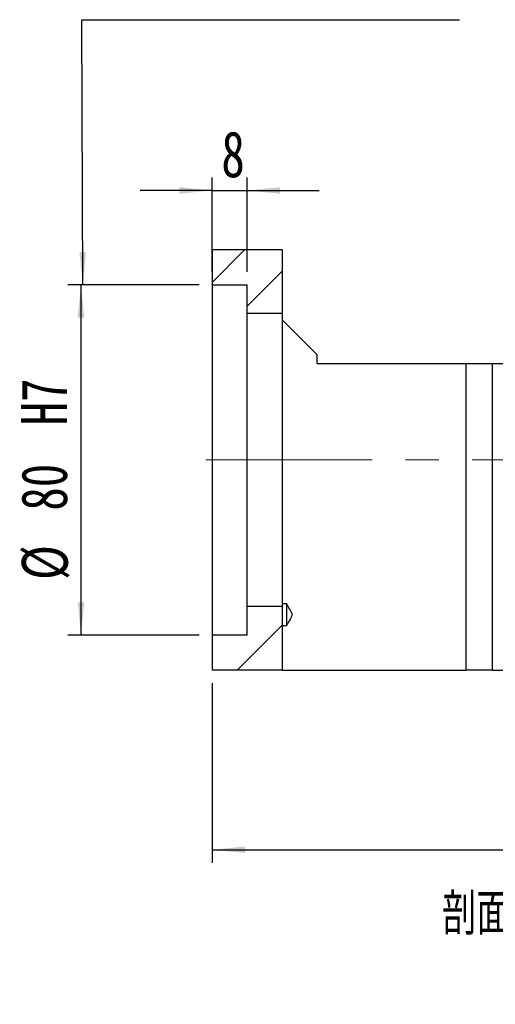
# Model space of a CAD drawing. Header units: millimetres. Extents: x 40 to 280, y 14 to 196.
# Tile 2 of 9: x 180 to 216, y 14 to 89. Entities that reach past the tile are written whole.
import ezdxf

# ---------------------------------------------------------------- set-up
doc = ezdxf.new("R2010")
doc.units = ezdxf.units.MM
doc.linetypes.add('CENTERX2', pattern=[20.32, 12.7, -2.54, 2.54, -2.54])
doc.layers.add('FORMAT', color=7, linetype='Continuous')
doc.styles.add('SLDTEXTSTYLE0', font='TXT', dxfattribs={"width": 0.75})
doc.styles.add('SLDTEXTSTYLE1', font='TXT', dxfattribs={"width": 0.75, "bigfont": 'bigfont'})
doc.dimstyles.new('SLDDIMSTYLE3', dxfattribs={"dimtxt": 3.5, "dimasz": 2.5, "dimexe": 0, "dimexo": 0.0625, "dimgap": 0.875, "dimtad": 1, "dimlfac": 3, "dimrnd": 1e-09, "dimzin": 12, "dimdsep": 46, "dimtxsty": 'SLDTEXTSTYLE0', "dimsah": 1, "dimcen": 0.09, "dimadec": 0, "dimazin": 3, "dimtfac": 1, "dimtofl": 0, "dimtmove": 0, "dimatfit": 3, "dimfxl": 1, "dimfrac": 2, "dimtolj": 1, "dimtzin": 12, "dimarcsym": 0})
doc.dimstyles.new('SLDDIMSTYLE5', dxfattribs={"dimtxt": 3.5, "dimasz": 2.5, "dimexe": 0, "dimexo": 0.0625, "dimgap": 0.875, "dimtad": 1, "dimlfac": 3, "dimrnd": 1e-09, "dimzin": 12, "dimdsep": 46, "dimtxsty": 'SLDTEXTSTYLE0', "dimsah": 1, "dimcen": 0.09, "dimadec": 0, "dimazin": 3, "dimtfac": 1, "dimtmove": 0, "dimatfit": 0, "dimfxl": 1, "dimfrac": 2, "dimtolj": 1, "dimtzin": 12, "dimarcsym": 0})
doc.dimstyles.new('SLDDIMSTYLE6', dxfattribs={"dimtxt": 3.5, "dimasz": 2.5, "dimexe": 0, "dimexo": 0.0625, "dimgap": 0.875, "dimtad": 1, "dimlfac": 3, "dimrnd": 1e-09, "dimzin": 12, "dimdsep": 46, "dimtxsty": 'SLDTEXTSTYLE0', "dimsah": 1, "dimcen": 0.09, "dimadec": 0, "dimazin": 3, "dimtfac": 1, "dimtofl": 0, "dimtmove": 0, "dimatfit": 3, "dimfxl": 1, "dimfrac": 2, "dimtolj": 1, "dimarcsym": 0})

# ---------------------------------------------------------------- blocks, each defined once
blk = doc.blocks.new('_D_12')
at = {"layer": 'FORMAT', "color": 7}
for p, q in [((194.267, 69.353), (194.267, 76.539)), ((196.934, 69.353), (196.934, 76.539)), ((194.267, 75.539), (188.767, 75.539)), ((194.267, 75.539), (196.934, 75.539)), ((196.934, 75.539), (202.434, 75.539))]:
    blk.add_line(p, q, dxfattribs=at)
for points in [[(194.267, 75.539), (191.767, 75.789), (191.767, 75.289)], [(196.934, 75.539), (199.434, 75.289), (199.434, 75.789)]]:
    blk.add_solid(points, dxfattribs=at)
at = {"layer": 'FORMAT', "color": 7, "insert": (194.967, 80.05), "char_height": 3.5, "attachment_point": 1, "style": 'SLDTEXTSTYLE0'}
blk.add_mtext('8', dxfattribs=at)
blk = doc.blocks.new('_D_13')
at = {"layer": 'FORMAT', "color": 7}
for p, q in [((193.267, 68.353), (183.267, 68.353)), ((184.267, 68.353), (184.267, 41.686)), ((193.267, 41.686), (183.267, 41.686))]:
    blk.add_line(p, q, dxfattribs=at)
for points in [[(184.267, 68.353), (184.017, 65.853), (184.517, 65.853)], [(184.267, 41.686), (184.517, 44.186), (184.017, 44.186)]]:
    blk.add_solid(points, dxfattribs=at)
at = {"layer": 'FORMAT', "color": 7, "char_height": 3.5, "attachment_point": 1, "rotation": 90, "style": 'SLDTEXTSTYLE0'}
for s, insert in [('H7', (179.702, 57.642)), ('80', (179.702, 51.157)), ('%%c', (179.756, 45.879))]:
    blk.add_mtext(s, dxfattribs=dict(at, insert=insert))
blk = doc.blocks.new('_D_14')
at = {"layer": 'FORMAT', "color": 7}
for p, q in [((194.267, 38.019), (194.267, 24.335)), ((245.601, 38.019), (245.601, 24.335)), ((194.267, 25.335), (245.601, 25.335))]:
    blk.add_line(p, q, dxfattribs=at)
for points in [[(194.267, 25.335), (196.767, 25.085), (196.767, 25.585)], [(245.601, 25.335), (243.101, 25.585), (243.101, 25.085)]]:
    blk.add_solid(points, dxfattribs=at)
at = {"layer": 'FORMAT', "color": 7, "insert": (216.577, 29.847), "char_height": 3.5, "attachment_point": 1, "style": 'SLDTEXTSTYLE0'}
blk.add_mtext('154', dxfattribs=at)

msp = doc.modelspace()

# ---------------------------------------------------------------- hatches: boundary and pattern name
at = {"layer": 'FORMAT', "linetype": 'Continuous', "lineweight": 18}
h = msp.add_hatch(dxfattribs=at)
h.set_pattern_fill('ANSI31', color=256, style=0)
h.paths.add_polyline_path([(196.9341, 68.3525), (196.9341, 66.1859), (199.6007, 66.1859), (199.6007, 71.0192), (194.2674, 71.0192), (194.2674, 68.3525)], flags=0)
h = msp.add_hatch(dxfattribs=at)
h.set_pattern_fill('ANSI31', color=256, style=0)
h.paths.add_polyline_path([(194.2674, 39.0192), (199.6007, 39.0192), (199.6007, 43.8525), (196.9341, 43.8525), (196.9341, 41.6859), (194.2674, 41.6859)], flags=0)

# ---------------------------------------------------------------- linework, layer by layer
at = {"color": 7, "linetype": 'Continuous', "lineweight": 25}
for p, q in [((194.2674, 71.0192), (194.2674, 68.3525)), ((199.6007, 71.0192), (194.2674, 71.0192)), ((199.6007, 71.0192), (199.6007, 66.1859)), ((194.2674, 68.3525), (196.9341, 68.3525)), ((194.2674, 68.3525), (194.2674, 41.6859)), ((196.9341, 66.1859), (196.9341, 68.3525)), ((196.9341, 43.8525), (196.9341, 66.1859)), ((196.9341, 66.1859), (199.6007, 66.1859)), ((199.6007, 66.1859), (199.6007, 43.8525)), ((199.6007, 65.6859), (202.2674, 63.0192)), ((202.2674, 62.3525), (202.2674, 63.0192)), ((202.2674, 62.3525), (213.6321, 62.3525)), ((213.6321, 39.0192), (213.6321, 62.3525)), ((213.6321, 62.3525), (215.6164, 62.3525)), ((215.6164, 62.3525), (215.6164, 39.0192)), ((215.6164, 62.3525), (219.5851, 62.3525)), ((196.9341, 41.6859), (196.9341, 43.8525)), ((199.6007, 43.8525), (196.9341, 43.8525)), ((199.6007, 44.0758), (199.9341, 44.0758)), ((199.6007, 43.8525), (199.6007, 39.0192)), ((199.9341, 44.0758), (199.9341, 42.3924)), ((199.9341, 42.3924), (199.6007, 42.3924)), ((194.2674, 41.6859), (194.2674, 39.0192)), ((196.9341, 41.6859), (194.2674, 41.6859)), ((199.6007, 39.0192), (194.2674, 39.0192)), ((199.6007, 39.0192), (213.6321, 39.0192)), ((215.6164, 39.0192), (213.6321, 39.0192)), ((215.6164, 39.0192), (219.5851, 39.0192))]:
    msp.add_line(p, q, dxfattribs=at)
msp.add_open_spline([(199.9341, 42.3924), (200.0156, 42.5294), (200.0971, 42.6665), (200.217, 42.8735), (200.2568, 42.9426), (200.3128, 43.0483), (200.331, 43.0839), (200.3615, 43.1574), (200.374, 43.196), (200.3732, 43.2759), (200.3602, 43.3146), (200.3292, 43.3879), (200.3111, 43.4232), (200.2553, 43.5282), (200.2157, 43.597), (200.0963, 43.803), (200.0152, 43.9394), (199.9341, 44.0758)], degree=3, knots=[0, 0, 0, 0, 0.25, 0.25, 0.375, 0.375, 0.4375, 0.4375, 0.5, 0.5, 0.5625, 0.5625, 0.625, 0.625, 0.75, 0.75, 1, 1, 1, 1], dxfattribs=at)
at = {"layer": 'FORMAT', "color": 7}
for p, q in [((184.4052, 68.3525), (184.3306, 88.5438)), ((184.3306, 88.5438), (213.1216, 88.5438))]:
    msp.add_line(p, q, dxfattribs=at)
at = {"layer": 'FORMAT', "color": 7, "linetype": 'CENTERX2', "lineweight": 18}
msp.add_line((247.1108, 55.0192), (193.5659, 55.0192), dxfattribs=at)
at = {"layer": 'FORMAT', "color": 7}
msp.add_solid([(184.4052, 68.3525), (184.646, 70.8534), (184.146, 70.8516)], dxfattribs=at)

# ---------------------------------------------------------------- texts
at = {"layer": 'FORMAT', "insert": (220.3439, 22.0341), "char_height": 3.175, "attachment_point": 2, "style": 'SLDTEXTSTYLE1'}
msp.add_mtext('\\M+19655\\M+196CA\\M+19AA4 H-H', dxfattribs=at)

# ---------------------------------------------------------------- dimensions: what is measured, and where the dimension line sits
at = {"layer": 'FORMAT', "color": 7}
for base, p1, p2, dimstyle, picture, middle in [((196.9341, 75.5386), (194.2674, 68.3525), (196.9341, 68.3525), 'SLDDIMSTYLE5', '_D_12', (196.26, 75.5386)), ((245.6007, 25.3352), (194.2674, 39.0192), (245.6007, 39.0192), 'SLDDIMSTYLE3', '_D_14', (220.4564, 25.3352))]:
    dim = msp.add_linear_dim(base=base, p1=p1, p2=p2, dimstyle=dimstyle, dxfattribs=at)
    dim.commit()
    dim.dimension.update_dxf_attribs({"geometry": picture, "text_midpoint": middle, "dimtype": 160})
dim = msp.add_linear_dim(base=(184.2674, 41.6859), p1=(194.2674, 68.3525), p2=(194.2674, 41.6859), angle=90, text='%%c<>H7', dimstyle='SLDDIMSTYLE6', dxfattribs=at)
dim.commit()
dim.dimension.update_dxf_attribs({"geometry": '_D_13', "text_midpoint": (184.2674, 54.6383), "dimtype": 160})

doc.saveas('drawing.dxf')
